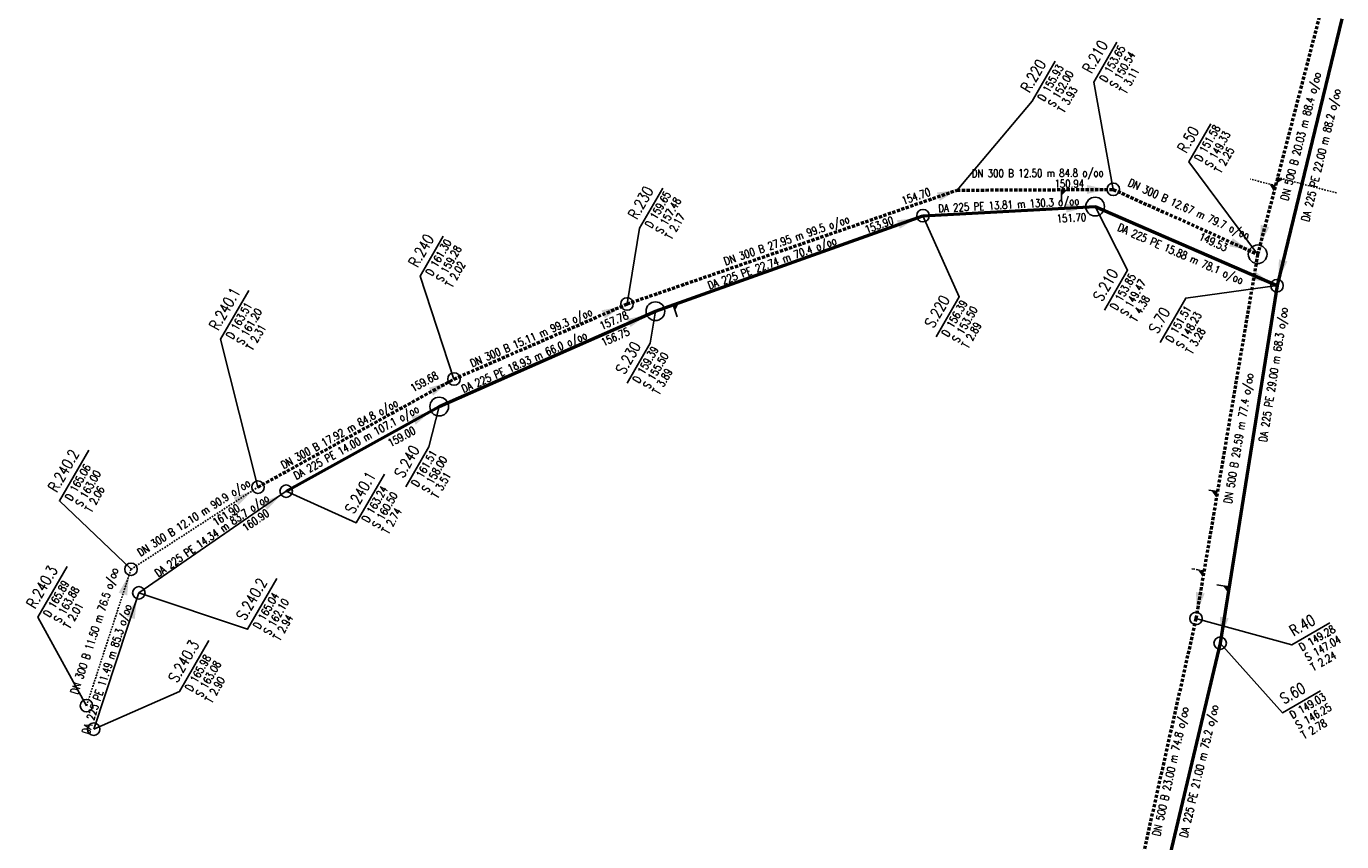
# Model space of a CAD drawing. Header units: metres. Extents: x 3490368 to 3491379, y 5753988 to 5755037.
# Tile 10 of 29: x 3490543 to 3490648, y 5754363 to 5754428. Entities that reach past the tile are written whole.
import ezdxf
from ezdxf.enums import TextEntityAlignment as Align

# ---------------------------------------------------------------- set-up
doc = ezdxf.new("R2010")
doc.units = ezdxf.units.M
doc.linetypes.add('E-Kanalnetz-250-01$0$STRICHLINIE', pattern=[19.05, 12.7, -6.35])
for name, color, linetype in [('E-Kanalnetz-250-01$0$ABZWEIGER', 2, 'Continuous'), ('E-Kanalnetz-250-01$0$ABZWEIGER_TEXT_1', 2, 'Continuous'), ('E-Kanalnetz-250-01$0$HALTUNG_TEXT_1', 7, 'Continuous'), ('E-Kanalnetz-250-01$0$HALTUNG_TEXT_3', 7, 'Continuous'), ('E-Kanalnetz-250-01$0$HALTUNG_TEXT_6', 7, 'Continuous'), ('E-Kanalnetz-250-01$0$SCHACHT', 7, 'Continuous'), ('E-Kanalnetz-250-01$0$SCHACHT_TEXT', 7, 'Continuous'), ('E-Kanalnetz-250-01$0$SCHACHT_TEXT_1', 7, 'Continuous'), ('E-Kanalnetz-250-01$0$SCHACHT_TEXT_2', 7, 'Continuous')]:
    doc.layers.add(name, color=color, linetype=linetype)
doc.layers.add('E-Kanalnetz-250-01$0$HALTUNG', color=7, linetype='Continuous', lineweight=50)
doc.styles.add('E-Kanalnetz-250-01$0$HALTUNG', font='ROMANS.shx')
doc.styles.add('E-Kanalnetz-250-01$0$SCHACHT', font='ROMANS.shx')

msp = doc.modelspace()

# ---------------------------------------------------------------- linework, layer by layer
at = {"layer": 'E-Kanalnetz-250-01$0$ABZWEIGER', "color": 160, "linetype": 'E-Kanalnetz-250-01$0$STRICHLINIE', "ltscale": 0.01}
for p, q in [((3490643.05, 5754415.34, 149.83), (3490641.05, 5754415.86, 149.83)), ((3490643.22, 5754415.99), (3490647.93, 5754414.76))]:
    msp.add_line(p, q, dxfattribs=at)
at = {"layer": 'E-Kanalnetz-250-01$0$ABZWEIGER', "color": 160}
for p, q in [((3490625.91, 5754415.02, 151.29), (3490625.91, 5754414.02, 151.29)), ((3490638.4, 5754390.83, 147.84), (3490637.7, 5754390.95, 147.84))]:
    msp.add_line(p, q, dxfattribs=at)
at = {"layer": 'E-Kanalnetz-250-01$0$ABZWEIGER', "color": 240}
for p, q in [((3490594.83, 5754405.78, 155.39), (3490595.16, 5754404.84, 155.39)), ((3490639.34, 5754383.2, 146.56), (3490638.35, 5754383.36, 146.56))]:
    msp.add_line(p, q, dxfattribs=at)
at = {"layer": 'E-Kanalnetz-250-01$0$ABZWEIGER', "color": 160, "linetype": 'E-Kanalnetz-250-01$0$STRICHLINIE', "ltscale": 0.02}
msp.add_line((3490637.33, 5754384.48), (3490636.34, 5754384.65), dxfattribs=at)
at = {"layer": 'E-Kanalnetz-250-01$0$ABZWEIGER_TEXT_1', "color": 160}
for points in [[(3490643.05, 5754415.34, 149.83), (3490642.56, 5754415.47, 149.83), (3490642.92, 5754414.86, 149.83)], [(3490643.22, 5754415.99, 149.89), (3490643.7, 5754415.86, 149.89), (3490643.09, 5754415.5, 149.89)], [(3490625.91, 5754415.02, 151.29), (3490625.91, 5754414.52, 151.29), (3490626.41, 5754415.02, 151.29)], [(3490638.4, 5754390.83, 147.84), (3490637.91, 5754390.91, 147.84), (3490638.32, 5754390.34, 147.84)], [(3490637.33, 5754384.48, 147.34), (3490636.83, 5754384.56, 147.34), (3490637.24, 5754383.99, 147.34)]]:
    msp.add_solid(points, dxfattribs=at)
at = {"layer": 'E-Kanalnetz-250-01$0$ABZWEIGER_TEXT_1', "color": 240}
for points in [[(3490594.83, 5754405.78, 155.39), (3490594.99, 5754405.31, 155.39), (3490595.3, 5754405.95, 155.39)], [(3490639.34, 5754383.2, 146.56), (3490638.85, 5754383.28, 146.56), (3490639.26, 5754382.71, 146.56)]]:
    msp.add_solid(points, dxfattribs=at)
at = {"layer": 'E-Kanalnetz-250-01$0$HALTUNG', "color": 160, "linetype": 'E-Kanalnetz-250-01$0$STRICHLINIE', "ltscale": 0.02}
for p, q in [((3490646.65, 5754429.23, 151.1), (3490641.62, 5754409.84, 149.33)), ((3490591.14, 5754405.86, 157.48), (3490617.56, 5754414.98, 154.7)), ((3490617.56, 5754414.98, 152), (3490630.06, 5754415.04, 150.94)), ((3490630.06, 5754415.04, 150.54), (3490641.62, 5754409.84, 149.53)), ((3490641.62, 5754409.84, 149.33), (3490636.68, 5754380.67, 147.04)), ((3490577.28, 5754399.85, 159.28), (3490591.14, 5754405.86, 157.78)), ((3490561.59, 5754391.19, 161.2), (3490577.28, 5754399.85, 159.68)), ((3490636.68, 5754380.67, 147.04), (3490631.66, 5754358.22, 145.32))]:
    msp.add_line(p, q, dxfattribs=at)
at = {"layer": 'E-Kanalnetz-250-01$0$HALTUNG', "color": 240, "linetype": 'Continuous', "ltscale": 0.02}
for p, q in [((3490648.35, 5754428.71, 150.17), (3490643.17, 5754407.33, 148.23)), ((3490614.83, 5754412.93, 153.5), (3490628.61, 5754413.66, 151.7)), ((3490628.61, 5754413.66, 149.47), (3490643.17, 5754407.33, 148.23)), ((3490593.41, 5754405.28, 155.5), (3490614.83, 5754412.93, 153.9)), ((3490643.17, 5754407.33, 148.23), (3490638.62, 5754378.69, 146.25)), ((3490576.1, 5754397.64, 158), (3490593.41, 5754405.28, 156.75)), ((3490563.85, 5754390.86, 160.5), (3490576.1, 5754397.64, 159)), ((3490638.62, 5754378.69, 146.25), (3490633.78, 5754358.25, 144.67))]:
    msp.add_line(p, q, dxfattribs=at)
at = {"layer": 'E-Kanalnetz-250-01$0$HALTUNG', "color": 160, "linetype": 'E-Kanalnetz-250-01$0$STRICHLINIE', "lineweight": 25, "ltscale": 0.01}
for p, q in [((3490551.43, 5754384.61, 163), (3490561.59, 5754391.19, 161.9)), ((3490547.87, 5754373.68, 163.88), (3490551.43, 5754384.61, 163))]:
    msp.add_line(p, q, dxfattribs=at)
at = {"layer": 'E-Kanalnetz-250-01$0$HALTUNG', "color": 240, "linetype": 'Continuous', "lineweight": 25, "ltscale": 0.02}
for p, q in [((3490552.05, 5754382.72, 162.1), (3490563.85, 5754390.86, 160.9)), ((3490548.44, 5754371.8, 163.08), (3490552.05, 5754382.72, 162.1))]:
    msp.add_line(p, q, dxfattribs=at)
at = {"layer": 'E-Kanalnetz-250-01$0$HALTUNG_TEXT_1', "color": 160}
for points in [[(3490627.97, 5754415.03, 150.98), (3490627.97, 5754414.68, 150.98), (3490627.97, 5754415.39, 150.98), (3490629.57, 5754415.04, 150.98)], [(3490616.06, 5754414.46, 154.7), (3490616.17, 5754414.12, 154.7), (3490615.94, 5754414.79, 154.7), (3490617.56, 5754414.98, 154.7)], [(3490642.21, 5754412.11, 149.4), (3490641.87, 5754412.2, 149.4), (3490642.55, 5754412.02, 149.4), (3490641.81, 5754410.57, 149.4)], [(3490639.49, 5754410.81, 149.59), (3490639.34, 5754410.48, 149.59), (3490639.63, 5754411.13, 149.59), (3490640.94, 5754410.15, 149.59)], [(3490589.23, 5754405.03, 157.83), (3490589.37, 5754404.7, 157.83), (3490589.09, 5754405.35, 157.83), (3490590.69, 5754405.66, 157.83)], [(3490575.45, 5754398.84, 159.72), (3490575.62, 5754398.53, 159.72), (3490575.28, 5754399.15, 159.72), (3490576.84, 5754399.61, 159.72)], [(3490559.83, 5754390.05, 161.95), (3490560.03, 5754389.75, 161.95), (3490559.64, 5754390.35, 161.95), (3490561.17, 5754390.92, 161.95)], [(3490550.78, 5754382.62, 163.04), (3490551.12, 5754382.51, 163.04), (3490550.44, 5754382.73, 163.04), (3490551.27, 5754384.14, 163.04)], [(3490637.03, 5754382.73, 147.08), (3490636.68, 5754382.79, 147.08), (3490637.38, 5754382.67, 147.08), (3490636.76, 5754381.16, 147.08)]]:
    msp.add_solid(points, dxfattribs=at)
at = {"layer": 'E-Kanalnetz-250-01$0$HALTUNG_TEXT_1', "color": 240}
for points in [[(3490626.29, 5754413.54, 151.8), (3490626.31, 5754413.18, 151.8), (3490626.27, 5754413.89, 151.8), (3490627.87, 5754413.62, 151.8)], [(3490612.85, 5754412.22, 153.94), (3490612.97, 5754411.89, 153.94), (3490612.73, 5754412.56, 153.94), (3490614.36, 5754412.76, 153.94)], [(3490643.66, 5754409.36, 148.27), (3490643.32, 5754409.44, 148.27), (3490644.01, 5754409.28, 148.27), (3490643.29, 5754407.81, 148.27)], [(3490641.25, 5754408.16, 148.27), (3490641.11, 5754407.84, 148.27), (3490641.39, 5754408.49, 148.27), (3490642.72, 5754407.52, 148.27)], [(3490591.27, 5754404.33, 156.8), (3490591.41, 5754404.01, 156.8), (3490591.13, 5754404.66, 156.8), (3490592.73, 5754404.98, 156.8)], [(3490574.05, 5754396.51, 159.08), (3490574.22, 5754396.2, 159.08), (3490573.88, 5754396.82, 159.08), (3490575.45, 5754397.28, 159.08)], [(3490562.12, 5754389.67, 160.94), (3490562.33, 5754389.38, 160.94), (3490561.92, 5754389.97, 160.94), (3490563.44, 5754390.58, 160.94)], [(3490551.39, 5754380.73, 162.14), (3490551.73, 5754380.62, 162.14), (3490551.06, 5754380.84, 162.14), (3490551.89, 5754382.24, 162.14)], [(3490638.95, 5754380.75, 146.28), (3490638.6, 5754380.81, 146.28), (3490639.3, 5754380.7, 146.28), (3490638.7, 5754379.18, 146.28)]]:
    msp.add_solid(points, dxfattribs=at)
at = {"layer": 'E-Kanalnetz-250-01$0$SCHACHT', "color": 160, "ltscale": 0.02}
for centre, radius in [((3490630.06, 5754415.04, 153.65), 0.5), ((3490641.62, 5754409.84, 151.58), 0.75), ((3490591.14, 5754405.86, 159.65), 0.5), ((3490577.28, 5754399.85, 161.3), 0.5), ((3490561.59, 5754391.19, 163.51), 0.5), ((3490551.43, 5754384.61, 165.06), 0.5), ((3490636.68, 5754380.67, 149.28), 0.5), ((3490547.87, 5754373.68, 165.89), 0.5)]:
    msp.add_circle(centre, radius, dxfattribs=at)
at = {"layer": 'E-Kanalnetz-250-01$0$SCHACHT', "ltscale": 0.02}
msp.add_circle((3490617.56, 5754414.98, 155.93), 0.0005, dxfattribs=at)
at = {"layer": 'E-Kanalnetz-250-01$0$SCHACHT', "color": 240, "ltscale": 0.02}
for centre, radius in [((3490628.61, 5754413.66, 153.85), 0.75), ((3490614.83, 5754412.93, 156.39), 0.5), ((3490643.17, 5754407.33, 151.51), 0.5), ((3490593.41, 5754405.28, 159.39), 0.75), ((3490576.1, 5754397.64, 161.51), 0.75), ((3490563.85, 5754390.86, 163.24), 0.5), ((3490552.05, 5754382.72, 165.04), 0.5), ((3490638.62, 5754378.69, 149.03), 0.5), ((3490548.44, 5754371.8, 165.98), 0.5)]:
    msp.add_circle(centre, radius, dxfattribs=at)
at = {"layer": 'E-Kanalnetz-250-01$0$SCHACHT_TEXT', "ltscale": 0.02}
for p, q in [((3490617.56, 5754414.98, 155.93), (3490617.56, 5754414.98, 152)), ((3490630.06, 5754415.04, 153.65), (3490630.06, 5754415.04, 150.54)), ((3490628.61, 5754413.66, 153.85), (3490628.61, 5754413.66, 149.47)), ((3490614.83, 5754412.93, 156.39), (3490614.83, 5754412.93, 153.5)), ((3490641.62, 5754409.84, 151.58), (3490641.62, 5754409.84, 149.33)), ((3490643.17, 5754407.33, 151.51), (3490643.17, 5754407.33, 148.23)), ((3490591.14, 5754405.86, 159.65), (3490591.14, 5754405.86, 157.48)), ((3490593.41, 5754405.28, 159.39), (3490593.41, 5754405.28, 155.5)), ((3490577.28, 5754399.85, 161.3), (3490577.28, 5754399.85, 159.28)), ((3490576.1, 5754397.64, 161.51), (3490576.1, 5754397.64, 158)), ((3490561.59, 5754391.19, 163.51), (3490561.59, 5754391.19, 161.2)), ((3490563.85, 5754390.86, 163.24), (3490563.85, 5754390.86, 160.5)), ((3490551.43, 5754384.61, 165.06), (3490551.43, 5754384.61, 163)), ((3490552.05, 5754382.72, 165.04), (3490552.05, 5754382.72, 162.1)), ((3490636.68, 5754380.67, 149.28), (3490636.68, 5754380.67, 147.04)), ((3490638.62, 5754378.69, 149.03), (3490638.62, 5754378.69, 146.25)), ((3490547.87, 5754373.68, 165.89), (3490547.87, 5754373.68, 163.88)), ((3490548.44, 5754371.8, 165.98), (3490548.44, 5754371.8, 163.08))]:
    msp.add_line(p, q, dxfattribs=at)
at = {"layer": 'E-Kanalnetz-250-01$0$SCHACHT_TEXT', "color": 160}
for points in [[(3490630.06, 5754415.04), (3490628.51, 5754423.62), (3490630.36, 5754426.83)], [(3490617.56, 5754414.98), (3490623.56, 5754422.1), (3490625.41, 5754425.3)], [(3490641.62, 5754409.84), (3490636.12, 5754417.25), (3490637.88, 5754420.3)], [(3490591.14, 5754405.86), (3490592.14, 5754411.94), (3490593.99, 5754415.14)], [(3490577.28, 5754399.85), (3490574.57, 5754408.1), (3490576.41, 5754411.3)], [(3490561.59, 5754391.19), (3490558.6, 5754403.05), (3490560.85, 5754406.95)], [(3490551.43, 5754384.61), (3490545.7, 5754390.08), (3490548.05, 5754394.15)], [(3490547.87, 5754373.68), (3490543.97, 5754380.77), (3490546.32, 5754384.84)], [(3490636.68, 5754380.67), (3490644.35, 5754378.55), (3490647.4, 5754380.31)]]:
    msp.add_lwpolyline(points, dxfattribs=at)
at = {"layer": 'E-Kanalnetz-250-01$0$SCHACHT_TEXT', "color": 240}
for points in [[(3490628.61, 5754413.66), (3490631.21, 5754408.56), (3490629.37, 5754405.36)], [(3490614.83, 5754412.93), (3490617.73, 5754406.43), (3490615.88, 5754403.22)], [(3490643.17, 5754407.33), (3490635.86, 5754406.33), (3490633.81, 5754402.78)], [(3490593.41, 5754405.28), (3490592.99, 5754402.72), (3490591.14, 5754399.52)], [(3490576.1, 5754397.64), (3490575.27, 5754394.41), (3490573.42, 5754391.21)], [(3490563.85, 5754390.86), (3490569.46, 5754388.34), (3490571.71, 5754392.24)], [(3490552.05, 5754382.72), (3490560.76, 5754379.8), (3490563.11, 5754383.88)], [(3490548.44, 5754371.8), (3490555.32, 5754374.82), (3490557.67, 5754378.89)], [(3490638.62, 5754378.69), (3490643.6, 5754373.12), (3490646.64, 5754374.88)]]:
    msp.add_lwpolyline(points, dxfattribs=at)

# ---------------------------------------------------------------- texts
at = {"layer": 'E-Kanalnetz-250-01$0$HALTUNG_TEXT_3', "color": 160, "style": 'E-Kanalnetz-250-01$0$HALTUNG', "width": 0.8}
for s, rotation, p in [('DN 500 B 20.03 m 88.4 o/oo', 75.4557, (3490644.77, 5754419.37)), ('DN 300 B 12.50 m 84.8 o/oo', 0.3013, (3490624.01, 5754416.66)), ('DN 300 B 12.67 m 79.7 o/oo', 335.775, (3490636.25, 5754413.75)), ('DN 300 B 27.95 m 99.5 o/oo', 19.041, (3490603.81, 5754411.27)), ('DN 300 B 15.11 m 99.3 o/oo', 23.4454, (3490583.34, 5754403.46)), ('DN 500 B 29.59 m 77.4 o/oo', 80.3866, (3490639.79, 5754395.15)), ('DN 300 B 17.92 m 84.8 o/oo', 28.8916, (3490567.96, 5754395.73)), ('DN 300 B 12.10 m 90.9 o/oo', 32.9184, (3490556.28, 5754389.01)), ('DN 300 B 11.50 m 76.5 o/oo', 71.9692, (3490548.2, 5754379.76)), ('DN 500 B 23.00 m 74.8 o/oo', 77.4014, (3490634.34, 5754368.48))]:
    msp.add_text(s, height=0.63, rotation=rotation, dxfattribs=at).set_placement(p, align=Align.TOP_CENTER)
at = {"layer": 'E-Kanalnetz-250-01$0$HALTUNG_TEXT_3', "color": 240, "style": 'E-Kanalnetz-250-01$0$HALTUNG', "width": 0.8}
for s, rotation, p in [('DA 225 PE 22.00 m 88.2 o/oo', 76.3936, (3490646.39, 5754417.86)), ('DA 225 PE 13.81 m 130.3 o/oo', 3.0498, (3490621.68, 5754414.13)), ('DA 225 PE 15.88 m 78.1 o/oo', 336.4838, (3490635.58, 5754410.17)), ('DA 225 PE 22.74 m 70.4 o/oo', 19.659, (3490602.64, 5754409.44)), ('DA 225 PE 29.00 m 68.3 o/oo', 80.9744, (3490642.57, 5754400.25)), ('DA 225 PE 18.93 m 66.0 o/oo', 23.8085, (3490582.78, 5754401.5)), ('DA 225 PE 14.00 m 107.1 o/oo', 28.9402, (3490569.31, 5754395.06)), ('DA 225 PE 14.34 m 83.7 o/oo', 34.6255, (3490557.72, 5754387.57)), ('DA 225 PE 11.49 m 85.3 o/oo', 71.7108, (3490549.19, 5754376.7)), ('DA 225 PE 21.00 m 75.2 o/oo', 76.6675, (3490636.62, 5754368.51))]:
    msp.add_text(s, height=0.63, rotation=rotation, dxfattribs=at).set_placement(p, align=Align.TOP_CENTER)
at = {"layer": 'E-Kanalnetz-250-01$0$HALTUNG_TEXT_6', "color": 160, "style": 'E-Kanalnetz-250-01$0$HALTUNG', "width": 0.8}
for s, rotation, p in [('150.94', 0.3013, (3490627.73, 5754415.19)), ('154.70', 19.041, (3490615.5, 5754414.58)), ('149.53', 335.775, (3490639.03, 5754410.05)), ('157.78', 23.4454, (3490591.3, 5754404.72)), ('159.68', 28.8916, (3490576.09, 5754399.93)), ('161.90', 32.9184, (3490560.22, 5754389.34))]:
    msp.add_text(s, height=0.63, rotation=rotation, dxfattribs=at).set_placement(p, align=Align.RIGHT)
at = {"layer": 'E-Kanalnetz-250-01$0$HALTUNG_TEXT_6', "color": 240, "style": 'E-Kanalnetz-250-01$0$HALTUNG', "width": 0.8}
for s, rotation, p in [('153.90', 19.659, (3490612.55, 5754412.3)), ('151.70', 3.0498, (3490627.91, 5754412.5)), ('156.75', 23.8085, (3490591.41, 5754403.42)), ('159.00', 28.9402, (3490574.29, 5754395.53)), ('160.90', 34.6255, (3490562.57, 5754388.95))]:
    msp.add_text(s, height=0.63, rotation=rotation, dxfattribs=at).set_placement(p, align=Align.RIGHT)
at = {"layer": 'E-Kanalnetz-250-01$0$SCHACHT_TEXT', "color": 160, "style": 'E-Kanalnetz-250-01$0$SCHACHT', "width": 0.8}
for s, rotation, p in [('R.210', 60.0001, (3490627.54, 5754424.7)), ('R.220', 60.0001, (3490622.59, 5754423.17)), ('R.50', 60.0001, (3490635.14, 5754418.33)), ('R.230', 60.0001, (3490591.16, 5754413.01)), ('R.240', 60.0001, (3490573.59, 5754409.17)), ('R.240.1', 60.0001, (3490557.63, 5754404.12)), ('R.240.2', 60.0001, (3490544.73, 5754391.15)), ('R.240.3', 60.0001, (3490543, 5754381.84)), ('R.40', 30, (3490644.04, 5754379.97))]:
    msp.add_text(s, height=0.88, rotation=rotation, dxfattribs=at).set_placement(p, align=Align.TOP_LEFT)
at = {"layer": 'E-Kanalnetz-250-01$0$SCHACHT_TEXT', "color": 240, "style": 'E-Kanalnetz-250-01$0$SCHACHT', "width": 0.8}
for s, rotation, p in [('S.210', 60.0001, (3490628.39, 5754406.43)), ('S.220', 60.0001, (3490614.9, 5754404.3)), ('S.70', 60.0001, (3490632.84, 5754403.85)), ('S.230', 60.0001, (3490590.16, 5754400.59)), ('S.240', 60.0001, (3490572.45, 5754392.28)), ('S.240.1', 60.0001, (3490568.49, 5754389.41)), ('S.240.2', 60.0001, (3490559.79, 5754380.87)), ('S.240.3', 60.0001, (3490554.35, 5754375.89)), ('S.60', 30, (3490643.29, 5754374.53))]:
    msp.add_text(s, height=0.88, rotation=rotation, dxfattribs=at).set_placement(p, align=Align.TOP_LEFT)
at = {"layer": 'E-Kanalnetz-250-01$0$SCHACHT_TEXT_1', "color": 160, "style": 'E-Kanalnetz-250-01$0$SCHACHT', "width": 0.8}
for s, rotation, p in [('D 153.65', 60.0001, (3490628.93, 5754423.9)), ('S 150.54', 60.0001, (3490629.74, 5754423.42)), ('D 155.93', 60.0001, (3490623.98, 5754422.37)), ('S 152.00', 60.0001, (3490624.79, 5754421.9)), ('D 151.58', 60.0001, (3490636.53, 5754417.53)), ('S 149.33', 60.0001, (3490637.35, 5754417.05)), ('D 159.65', 60.0001, (3490592.55, 5754412.21)), ('S 157.48', 60.0001, (3490593.37, 5754411.74)), ('D 161.30', 60.0001, (3490574.98, 5754408.37)), ('S 159.28', 60.0001, (3490575.8, 5754407.89)), ('D 163.51', 60.0001, (3490559.01, 5754403.32)), ('S 161.20', 60.0001, (3490559.83, 5754402.85)), ('D 165.06', 60.0001, (3490546.11, 5754390.35)), ('S 163.00', 60.0001, (3490546.93, 5754389.88)), ('D 165.89', 60.0001, (3490544.38, 5754381.04)), ('S 163.88', 60.0001, (3490545.2, 5754380.57)), ('D 149.28', 30, (3490644.84, 5754378.58)), ('S 147.04', 30, (3490645.31, 5754377.77))]:
    msp.add_text(s, height=0.63, rotation=rotation, dxfattribs=at).set_placement(p, align=Align.TOP_LEFT)
at = {"layer": 'E-Kanalnetz-250-01$0$SCHACHT_TEXT_1', "color": 240, "style": 'E-Kanalnetz-250-01$0$SCHACHT', "width": 0.8}
for s, rotation, p in [('D 153.85', 60.0001, (3490629.78, 5754405.63)), ('S 149.47', 60.0001, (3490630.59, 5754405.16)), ('D 156.39', 60.0001, (3490616.29, 5754403.5)), ('S 153.50', 60.0001, (3490617.11, 5754403.02)), ('D 151.51', 60.0001, (3490634.22, 5754403.05)), ('S 148.23', 60.0001, (3490635.04, 5754402.57)), ('D 159.39', 60.0001, (3490591.55, 5754399.79)), ('S 155.50', 60.0001, (3490592.37, 5754399.32)), ('D 161.51', 60.0001, (3490573.83, 5754391.48)), ('S 158.00', 60.0001, (3490574.65, 5754391.01)), ('D 163.24', 60.0001, (3490569.87, 5754388.61)), ('S 160.50', 60.0001, (3490570.69, 5754388.14)), ('D 165.04', 60.0001, (3490561.17, 5754380.07)), ('S 162.10', 60.0001, (3490561.99, 5754379.6)), ('D 165.98', 60.0001, (3490555.73, 5754375.09)), ('S 163.08', 60.0001, (3490556.55, 5754374.62)), ('D 149.03', 30, (3490644.09, 5754373.15)), ('S 146.25', 30, (3490644.56, 5754372.33))]:
    msp.add_text(s, height=0.63, rotation=rotation, dxfattribs=at).set_placement(p, align=Align.TOP_LEFT)
at = {"layer": 'E-Kanalnetz-250-01$0$SCHACHT_TEXT_2', "color": 160, "style": 'E-Kanalnetz-250-01$0$SCHACHT', "width": 0.8}
for s, rotation, p in [('T 3.11', 60.0001, (3490630.53, 5754422.97)), ('T 3.93', 60.0001, (3490625.58, 5754421.45)), ('T 2.25', 60.0001, (3490638.13, 5754416.6)), ('T 2.17', 60.0001, (3490594.15, 5754411.29)), ('T 2.02', 60.0001, (3490576.58, 5754407.44)), ('T 2.31', 60.0001, (3490560.61, 5754402.4)), ('T 2.06', 60.0001, (3490547.71, 5754389.43)), ('T 2.01', 60.0001, (3490545.99, 5754380.11)), ('T 2.24', 30, (3490645.77, 5754376.98))]:
    msp.add_text(s, height=0.63, rotation=rotation, dxfattribs=at).set_placement(p, align=Align.TOP_LEFT)
at = {"layer": 'E-Kanalnetz-250-01$0$SCHACHT_TEXT_2', "color": 240, "style": 'E-Kanalnetz-250-01$0$SCHACHT', "width": 0.8}
for s, rotation, p in [('T 4.38', 60.0001, (3490631.38, 5754404.71)), ('T 2.89', 60.0001, (3490617.89, 5754402.57)), ('T 3.28', 60.0001, (3490635.82, 5754402.12)), ('T 3.89', 60.0001, (3490593.15, 5754398.86)), ('T 3.51', 60.0001, (3490575.44, 5754390.56)), ('T 2.74', 60.0001, (3490571.48, 5754387.69)), ('T 2.94', 60.0001, (3490562.78, 5754379.15)), ('T 2.90', 60.0001, (3490557.34, 5754374.16)), ('T 2.78', 30, (3490645.01, 5754371.54))]:
    msp.add_text(s, height=0.63, rotation=rotation, dxfattribs=at).set_placement(p, align=Align.TOP_LEFT)

doc.saveas('drawing.dxf')
